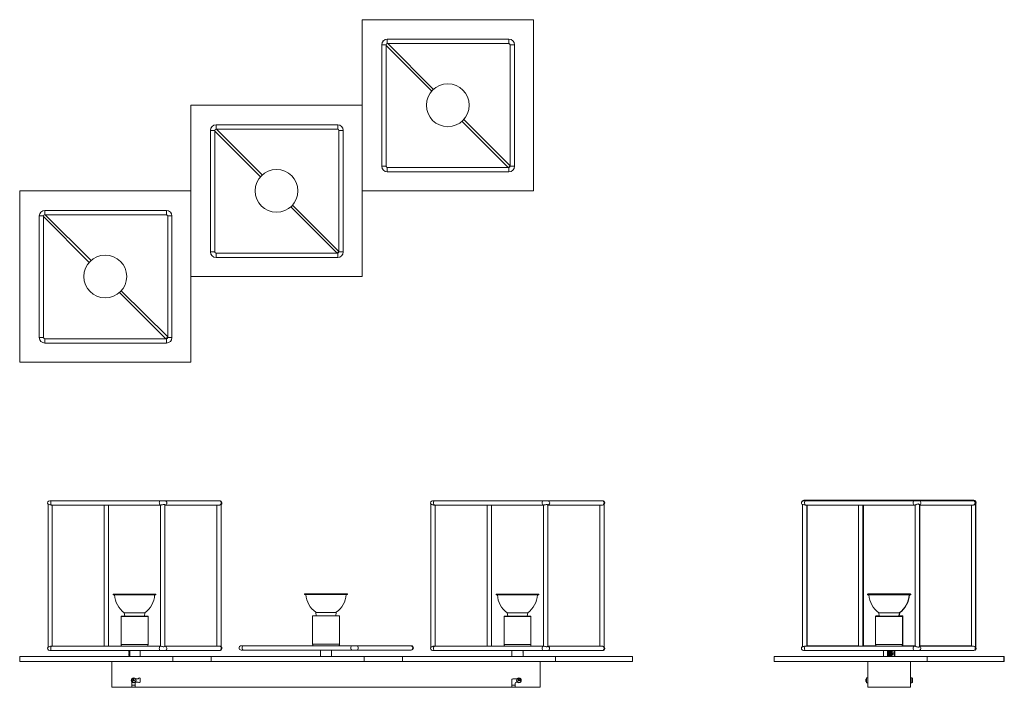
# Model space of a CAD drawing. Header units: millimetres. Extents: x -118 to 1032, y -680 to 100.
import ezdxf

# ---------------------------------------------------------------- set-up
doc = ezdxf.new("R2010")
doc.units = ezdxf.units.MM

msp = doc.modelspace()

# ---------------------------------------------------------------- linework, layer by layer
at = {"color": 7, "linetype": 'Continuous', "lineweight": 15}
for p, q in [((281.9, 100), (281.9, -200)), ((481.9, 100), (281.9, 100)), ((481.9, -100), (481.9, 100)), ((304.8, 70.7), (304.8, -71.3)), ((309.8, -71.3), (309.8, 70.7)), ((309.8, 69.9), (363.2, 16.5)), ((453.3, 77.2), (311.3, 77.2)), ((311.3, 72.2), (453.3, 72.2)), ((365.3, 18.6), (311.7, 72.2)), ((454.8, 70.7), (454.8, -71.3)), ((459.8, -71.3), (459.8, 70.7)), ((81.9, -300), (81.9, 0)), ((281.9, 0), (81.9, 0)), ((253.3, -22.8), (111.3, -22.8)), ((398.5, -18.7), (452.6, -72.8)), ((454.8, -70.7), (400.6, -16.6)), ((104.8, -29.3), (104.8, -171.3)), ((109.8, -171.3), (109.8, -29.3)), ((109.8, -30.1), (163.2, -83.5)), ((111.3, -27.8), (253.3, -27.8)), ((165.3, -81.4), (111.7, -27.8)), ((254.8, -29.3), (254.8, -171.3)), ((259.8, -171.3), (259.8, -29.3)), ((453.3, -72.8), (311.3, -72.8)), ((311.3, -77.8), (453.3, -77.8)), ((81.9, -100), (-118.1, -100)), ((-118.1, -100), (-118.1, -300)), ((281.9, -100), (481.9, -100)), ((53.3, -122.8), (-88.7, -122.8)), ((198.5, -118.7), (252.6, -172.8)), ((254.8, -170.7), (200.6, -116.6)), ((-95.2, -129.3), (-95.2, -271.3)), ((-90.2, -271.3), (-90.2, -129.3)), ((-90.2, -130.1), (-36.8, -183.5)), ((-88.7, -127.8), (53.3, -127.8)), ((-34.7, -181.4), (-88.3, -127.8)), ((54.8, -129.3), (54.8, -271.3)), ((59.8, -271.3), (59.8, -129.3)), ((253.3, -172.8), (111.3, -172.8)), ((111.3, -177.8), (253.3, -177.8)), ((81.9, -200), (281.9, -200)), ((54.8, -270.7), (0.6, -216.6)), ((-1.5, -218.7), (52.6, -272.8)), ((53.3, -272.8), (-88.7, -272.8)), ((-88.7, -277.8), (53.3, -277.8)), ((-118.1, -300), (81.9, -300)), ((-85, -466), (-85, -633)), ((115.6, -462), (-83, -462)), ((-81.5, -467), (46.7, -467)), ((-80, -632), (-80, -467)), ((-19.3, -467), (-19.3, -632)), ((-14.3, -632), (-14.3, -467)), ((46.5, -467), (46.5, -632)), ((51.5, -632.1), (51.5, -466.9)), ((51.5, -467), (115.5, -467)), ((112.2, -467), (112.2, -632)), ((117.2, -632.6), (117.2, -466.3)), ((362.2, -466), (362.2, -633)), ((562.8, -462), (364.2, -462)), ((365.7, -467), (493.9, -467)), ((367.2, -632), (367.2, -467)), ((427.9, -467), (427.9, -632)), ((432.9, -632), (432.9, -467)), ((493.7, -467), (493.7, -632)), ((498.7, -632.1), (498.7, -466.9)), ((498.7, -467), (562.7, -467)), ((559.5, -467), (559.5, -632)), ((564.5, -632.6), (564.5, -466.3)), ((796.1, -466.5), (796.1, -632.5)), ((996.1, -462), (797.5, -462)), ((996.3, -461.5), (797.7, -461.5)), ((799.5, -467), (927.7, -467)), ((801.1, -632), (801.1, -467)), ((801.4, -631.5), (801.4, -467)), ((801.6, -631.5), (801.6, -467)), ((861.8, -467), (861.8, -632)), ((866.8, -632), (866.8, -467)), ((867.1, -631.5), (867.1, -467)), ((867.3, -631.5), (867.3, -467)), ((927.7, -467), (927.7, -632)), ((927.7, -467), (927.7, -467)), ((932.7, -632.3), (932.7, -466.6)), ((932.7, -467), (995.9, -467)), ((932.9, -631.8), (932.9, -467)), ((933.1, -631.5), (933.1, -467)), ((993.4, -467), (993.4, -632)), ((998.4, -633.1), (998.4, -465.5)), ((998.6, -632.6), (998.6, -465)), ((998.8, -633.1), (998.8, -465.5)), ((-8.9, -571.1), (-8.9, -572.1)), ((41.1, -571.1), (-8.9, -571.1)), ((41.1, -572.1), (-8.9, -572.1)), ((41.1, -572.1), (41.1, -571.1)), ((214.7, -570.6), (214.7, -571.6)), ((264.7, -570.6), (214.7, -570.6)), ((264.7, -571.6), (214.7, -571.6)), ((264.7, -571.6), (264.7, -570.6)), ((438.3, -571.1), (438.3, -572.1)), ((488.3, -571.1), (438.3, -571.1)), ((488.3, -572.1), (438.3, -572.1)), ((488.3, -572.1), (488.3, -571.1)), ((872.3, -571.1), (872.3, -572.1)), ((922.3, -571.1), (872.3, -571.1)), ((922.7, -572.1), (872.3, -572.1)), ((872.5, -570.6), (872.5, -571.1)), ((922.5, -570.6), (872.5, -570.6)), ((922.3, -572.1), (922.3, -571.1)), ((922.5, -571.6), (922.3, -571.6)), ((922.5, -571.6), (922.5, -570.6)), ((922.7, -571.1), (922.5, -571.1)), ((922.7, -572.1), (922.7, -571.1)), ((0.4, -597.1), (0.4, -630)), ((0.5, -597), (31.8, -597)), ((4.1, -592.9), (4.7, -597)), ((28.1, -592.9), (4.1, -592.9)), ((27.6, -597), (28.1, -592.9)), ((31.9, -630), (31.9, -597.1)), ((224, -596.6), (224, -629.5)), ((224.1, -596.5), (255.4, -596.5)), ((227.7, -592.4), (228.3, -596.5)), ((251.7, -592.4), (227.7, -592.4)), ((251.2, -596.5), (251.7, -592.4)), ((255.5, -629.5), (255.5, -596.6)), ((447.6, -597.1), (447.6, -630)), ((447.7, -597), (479, -597)), ((451.3, -592.9), (451.9, -597)), ((475.3, -592.9), (451.3, -592.9)), ((474.8, -597), (475.3, -592.9)), ((479.1, -630), (479.1, -597.1)), ((881.5, -597.1), (881.5, -630)), ((881.6, -597), (912.9, -597)), ((881.7, -596.6), (881.7, -597)), ((881.8, -596.5), (885.7, -596.5)), ((885.3, -592.9), (885.8, -597)), ((909.3, -592.9), (885.3, -592.9)), ((908.7, -597), (909.3, -592.9)), ((908.8, -596.5), (913.1, -596.5)), ((908.9, -596.5), (909.4, -592.8)), ((909.2, -596.5), (909.7, -592.9)), ((909.7, -592.9), (909.4, -592.9)), ((913, -630), (913, -597.1)), ((913.2, -629.5), (913.2, -596.6)), ((913.2, -597), (913.3, -597)), ((913.4, -630), (913.4, -597.1)), ((46.7, -632), (-81.5, -632)), ((46.6, -632), (46.6, -632)), ((115.5, -632), (51.5, -632)), ((339.2, -631.5), (140.6, -631.5)), ((493.9, -632), (365.7, -632)), ((493.8, -632), (493.8, -632)), ((562.7, -632), (498.7, -632)), ((927.7, -632), (799.5, -632)), ((861.8, -631.5), (801.1, -631.5)), ((881.9, -631.5), (866.8, -631.5)), ((927.7, -631.5), (912.6, -631.5)), ((927.7, -632), (927.7, -632)), ((995.9, -632), (932.7, -632)), ((993.4, -631.5), (932.9, -631.5)), ((-118.1, -644), (-118.1, -650)), ((-118.1, -644), (597.5, -644)), ((-83, -637), (115.6, -637)), ((9.6, -637.6), (9.4, -637.7)), ((9.4, -637.7), (9.4, -638)), ((9.4, -638), (9.6, -638.1)), ((9.6, -638.6), (9.4, -638.7)), ((9.4, -638.7), (9.4, -639)), ((9.4, -639), (9.6, -639.1)), ((9.6, -639.6), (9.4, -639.7)), ((9.4, -639.7), (9.4, -640)), ((9.4, -640), (9.6, -640.1)), ((9.6, -640.6), (9.4, -640.7)), ((9.4, -640.7), (9.4, -641)), ((9.4, -641), (9.6, -641.1)), ((9.6, -641.6), (9.4, -641.7)), ((9.4, -641.7), (9.4, -642)), ((9.4, -642), (9.6, -642.1)), ((9.6, -642.6), (9.4, -642.7)), ((9.4, -642.7), (9.4, -643)), ((9.4, -643), (9.6, -643.1)), ((9.6, -643.6), (9.4, -643.7)), ((9.4, -643.7), (9.4, -644)), ((9.4, -644), (9.5, -644)), ((9.5, -637), (9.6, -637.1)), ((9.6, -637.1), (9.6, -637.6)), ((9.6, -638.1), (9.6, -638.6)), ((9.6, -639.1), (9.6, -639.6)), ((9.6, -640.1), (9.6, -640.6)), ((9.6, -641.1), (9.6, -641.6)), ((9.6, -642.1), (9.6, -642.6)), ((9.6, -643.1), (9.6, -643.6)), ((22.6, -644), (22.6, -637)), ((60.7, -644), (60.7, -650)), ((105.5, -644), (105.5, -650)), ((140.6, -636.5), (339.2, -636.5)), ((233.2, -636.5), (233.2, -644)), ((246.2, -644), (246.2, -636.5)), ((284.3, -644), (284.3, -650)), ((329.1, -644), (329.1, -650)), ((364.2, -637), (562.8, -637)), ((456.8, -637), (456.8, -644)), ((469.8, -637.2), (470, -637.1)), ((469.8, -637.8), (469.8, -637.2)), ((470, -637.9), (469.8, -637.8)), ((469.8, -638.2), (470, -638.1)), ((469.8, -638.8), (469.8, -638.2)), ((470, -638.9), (469.8, -638.8)), ((469.8, -639.2), (470, -639.1)), ((469.8, -639.8), (469.8, -639.2)), ((470, -639.9), (469.8, -639.8)), ((469.8, -640.2), (470, -640.1)), ((469.8, -640.8), (469.8, -640.2)), ((470, -640.9), (469.8, -640.8)), ((469.8, -641.2), (470, -641.1)), ((469.8, -641.8), (469.8, -641.2)), ((470, -641.9), (469.8, -641.8)), ((469.8, -642.2), (470, -642.1)), ((469.8, -642.8), (469.8, -642.2)), ((470, -642.9), (469.8, -642.8)), ((469.8, -643.2), (470, -643.1)), ((469.8, -643.8), (469.8, -643.2)), ((470, -643.9), (469.8, -643.8)), ((470, -637.1), (470, -637)), ((470, -638.1), (470, -637.9)), ((470, -639.1), (470, -638.9)), ((470, -640.1), (470, -639.9)), ((470, -641.1), (470, -640.9)), ((470, -642.1), (470, -641.9)), ((470, -643.1), (470, -642.9)), ((470, -644), (470, -643.9)), ((507.9, -644), (507.9, -650)), ((597.5, -644), (597.5, -650)), ((763, -644), (1031.9, -644)), ((763, -644), (763, -650)), ((797.5, -637), (996.5, -637)), ((890.8, -637), (890.8, -644)), ((903.8, -644), (903.8, -637)), ((904, -644), (904, -637)), ((904.2, -644), (904.2, -637)), ((930.8, -633.1), (931.8, -633.1)), ((941.8, -644), (941.8, -650)), ((998.2, -633.1), (998.4, -633.1)), ((998.4, -632.6), (998.6, -632.6)), ((998.7, -633.1), (998.8, -633.1)), ((1031.5, -644), (1031.5, -650)), ((1031.7, -644), (1031.7, -650)), ((1031.9, -644), (1031.9, -650)), ((-118.1, -650), (597.5, -650)), ((-10.3, -680), (-10.3, -650)), ((489.7, -680), (489.7, -650)), ((763, -650), (1031.9, -650)), ((872.5, -680), (872.5, -650)), ((922.5, -680), (922.5, -650)), ((12.7, -679.5), (12.7, -673.4)), ((14.5, -671.7), (13.3, -672.3)), ((13.3, -672.3), (14.7, -671.7)), ((13.6, -672.9), (14.9, -672.1)), ((13.8, -670.3), (14.7, -671.7)), ((15.1, -671.4), (14.4, -670)), ((14.4, -670), (15.1, -671.4)), ((14.7, -671.7), (14.5, -671.7)), ((14.7, -671.7), (15.1, -671.4)), ((14.7, -671.7), (14.9, -672.1)), ((14.8, -672.4), (14.9, -672.1)), ((14.8, -672.4), (14.9, -672.6)), ((15.3, -671.9), (14.9, -672.1)), ((14.9, -672.6), (14.9, -672.1)), ((15.5, -671.2), (15.1, -671.4)), ((15.5, -671.2), (15.1, -671.4)), ((15.1, -671.4), (15.1, -671.4)), ((15.3, -671.9), (15.1, -671.4)), ((15.6, -672.2), (15.3, -671.9)), ((15.3, -671.9), (15.5, -672)), ((15.8, -671.9), (15.3, -671.9)), ((15.6, -672.2), (15.5, -672)), ((16.6, -675), (16.6, -679.5)), ((20.4, -670), (17.2, -670)), ((17.6, -674), (20.4, -674)), ((22.7, -673.3), (22.7, -670.2)), ((456.7, -679.5), (456.7, -671)), ((462.8, -670), (457.7, -670)), ((460.6, -675), (460.6, -679.5)), ((461.6, -674), (463.3, -674)), ((464.5, -671.3), (464.3, -671.3)), ((464.3, -671.3), (464.7, -671.5)), ((464.3, -672), (464.5, -672)), ((464.3, -672), (464.7, -672)), ((464.5, -671.3), (464.7, -671.5)), ((464.5, -672.4), (464.7, -672)), ((464.7, -672), (464.5, -672)), ((464.6, -670), (464.7, -671.5)), ((464.7, -672), (464.7, -671.5)), ((465.2, -671.5), (464.7, -671.5)), ((464.7, -672), (465.2, -672)), ((465.2, -671.3), (465.2, -669.9)), ((465.2, -669.9), (465.2, -671.5)), ((466.8, -671.3), (465.2, -671.5)), ((465.2, -671.5), (465.2, -671.3)), ((465.2, -671.5), (465.2, -672)), ((465.2, -672.4), (465.2, -672)), ((465.2, -672), (465.2, -672)), ((466.8, -672), (465.2, -672)), ((465.2, -672.4), (465.2, -672)), ((465.2, -672), (466.8, -672)), ((870.1, -671.3), (870.1, -671.3)), ((870.3, -671.4), (870.1, -671.4)), ((870.2, -671.6), (870.1, -671.6)), ((870.1, -672.1), (870.3, -672.1)), ((870.1, -672.2), (870.1, -672.2)), ((870.3, -670.4), (870.3, -670.4)), ((870.3, -673.1), (870.3, -673.1)), ((872.5, -669), (871.1, -669)), ((871.1, -674.6), (872.5, -674.6)), ((923.8, -669), (922.5, -669)), ((922.5, -674.6), (923.8, -674.6)), ((924.7, -670.4), (924.7, -670.4)), ((924.8, -671.4), (924.7, -671.4)), ((924.7, -672.1), (924.8, -672.1)), ((924.7, -673.1), (924.7, -673.1)), ((456.2, -680), (-10.3, -680)), ((12.2, -680), (12.7, -679.5)), ((16.6, -679.5), (17.1, -680)), ((456.2, -680), (456.7, -679.5)), ((456.5, -680), (456.5, -679.7)), ((489.7, -680), (456.5, -680)), ((460.6, -679.5), (461.1, -680)), ((922.5, -680), (872.5, -680))]:
    msp.add_line(p, q, dxfattribs=at)
at = {"color": 8, "linetype": 'Continuous', "lineweight": 15}
for p, q in [((309.8, 70.7), (304.8, 70.7)), ((311.3, 72.2), (311.3, 77.2)), ((453.3, 72.2), (453.3, 77.2)), ((454.8, 70.7), (459.8, 70.7)), ((111.3, -27.8), (111.3, -22.8)), ((253.3, -27.8), (253.3, -22.8)), ((109.8, -29.3), (104.8, -29.3)), ((254.8, -29.3), (259.8, -29.3)), ((309.8, -71.3), (304.8, -71.3)), ((311.3, -72.8), (311.3, -77.8)), ((453.3, -72.8), (453.3, -77.8)), ((454.8, -71.3), (459.8, -71.3)), ((-88.7, -127.8), (-88.7, -122.8)), ((53.3, -127.8), (53.3, -122.8)), ((-90.2, -129.3), (-95.2, -129.3)), ((54.8, -129.3), (59.8, -129.3)), ((109.8, -171.3), (104.8, -171.3)), ((254.8, -171.3), (259.8, -171.3)), ((111.3, -172.8), (111.3, -177.8)), ((253.3, -172.8), (253.3, -177.8)), ((-90.2, -271.3), (-95.2, -271.3)), ((-88.7, -272.8), (-88.7, -277.8)), ((53.3, -272.8), (53.3, -277.8)), ((54.8, -271.3), (59.8, -271.3)), ((31.9, -597.1), (0.4, -597.1)), ((255.5, -596.6), (224, -596.6)), ((479.1, -597.1), (447.6, -597.1)), ((913, -597.1), (881.5, -597.1)), ((885.8, -596.6), (881.7, -596.6)), ((913.2, -596.6), (908.7, -596.6)), ((913.4, -597.1), (913.2, -597.1)), ((0.4, -630), (31.9, -630)), ((224, -629.5), (255.5, -629.5)), ((447.6, -630), (479.1, -630)), ((881.5, -630), (913, -630)), ((913, -629.5), (913.2, -629.5)), ((913.2, -630), (913.4, -630)), ((996.3, -637), (996.1, -637)), ((16.6, -677.5), (12.7, -677.5)), ((460.6, -677.5), (456.7, -677.5)), ((870.8, -674.4), (870.8, -669.1)), ((871.1, -674.6), (871.1, -669)), ((923.8, -669), (923.8, -674.6)), ((924.1, -669.1), (924.1, -674.4))]:
    msp.add_line(p, q, dxfattribs=at)
at = {"color": 7, "linetype": 'Continuous', "lineweight": 15, "flags": 128}
for points in [[(-85, -466), (-84.9, -465.9), (-84.7, -465.9), (-84.4, -466.1), (-83.8, -466.4), (-83, -466.7), (-82.1, -466.9), (-81.5, -467)], [(46.6, -467), (46.6, -467), (46.6, -467)], [(46.7, -467), (46.8, -467), (47.2, -466.9), (47.9, -466.7), (48.6, -466.6), (49.5, -466.4), (50.3, -466.4), (50.9, -466.5), (51.3, -466.7), (51.5, -466.9), (51.5, -466.9)], [(362.2, -466), (362.3, -465.9), (362.5, -465.9), (362.8, -466.1), (363.4, -466.4), (364.2, -466.7), (365.1, -466.9), (365.7, -467)], [(493.8, -467), (493.8, -467), (493.8, -467)], [(493.9, -467), (494, -467), (494.4, -466.9), (495.1, -466.7), (495.9, -466.6), (496.7, -466.4), (497.5, -466.4), (498.1, -466.5), (498.5, -466.7), (498.7, -466.9), (498.7, -466.9)], [(796.2, -466.5), (796.2, -466.4), (796.5, -466.4), (796.9, -466.5), (797.6, -466.7), (798.4, -466.9), (799.3, -467), (799.6, -467)], [(927.7, -467), (927.8, -467), (928, -466.9), (928.5, -466.8), (929.1, -466.5), (929.9, -466.2), (930.7, -465.9), (931.3, -465.8), (931.8, -465.9), (932.3, -466.1), (932.6, -466.4), (932.6, -466.6)], [(-81.5, -632), (-81.6, -632), (-82.2, -632.1), (-82.9, -632.2), (-83.7, -632.5), (-84.3, -632.8), (-84.8, -633), (-85, -633.1), (-85, -633)], [(51.5, -632.1), (51.5, -632.1), (51.4, -632.2), (50.9, -632.4), (50.3, -632.5), (49.5, -632.5), (48.7, -632.4), (48, -632.3), (47.3, -632.1), (46.8, -632), (46.7, -632)], [(116.5, -632.2), (115.9, -632), (115.4, -632)], [(365.8, -632), (365.6, -632), (365, -632.1), (364.3, -632.2), (363.6, -632.5), (362.9, -632.8), (362.5, -633), (362.3, -633.1), (362.2, -633)], [(498.7, -632.1), (498.7, -632.1), (498.6, -632.2), (498.1, -632.4), (497.5, -632.5), (496.7, -632.5), (495.9, -632.4), (495.2, -632.3), (494.5, -632.1), (494, -632), (493.9, -632)], [(563.8, -632.2), (563.1, -632), (562.6, -632)], [(799.5, -632), (799.2, -632), (798.5, -632.1), (797.7, -632.2), (797, -632.4), (796.5, -632.5), (796.2, -632.5), (796.2, -632.5)], [(930.8, -633.1), (930.8, -633.1), (930, -632.8), (929.3, -632.6), (928.5, -632.2), (928, -632), (927.7, -632), (927.7, -632)], [(932.6, -632.3), (932.7, -632.4), (932.4, -632.7), (931.9, -633), (931.8, -633.1)], [(9.5, -643), (9.4, -643), (9.9, -642.9), (11, -642.8)], [(11, -637.6), (9.9, -637.7), (9.5, -637.7)], [(9.5, -638), (9.9, -637.9), (11, -637.8)], [(11, -638.6), (9.9, -638.7), (9.5, -638.7)], [(9.5, -639), (9.9, -638.9), (11, -638.8)], [(11, -639.6), (9.9, -639.7), (9.5, -639.7)], [(9.5, -640), (9.9, -639.9), (11, -639.8)], [(11, -640.6), (9.8, -640.7), (9.5, -640.7)], [(9.5, -641), (9.8, -640.9), (11, -640.8)], [(11, -642.6), (9.9, -642.7), (9.5, -642.7)], [(469.9, -643.9), (470, -643.9), (469.2, -644), (469.1, -644)], [(469.9, -637.9), (469.8, -637.9), (469.4, -638)], [(469.4, -638.2), (469.8, -638.2), (469.9, -638.1)], [(469.9, -640.9), (470, -640.9), (469.4, -641)], [(469.4, -641.2), (470, -641.1), (469.9, -641.1)], [(469.9, -641.9), (470, -641.9), (469.4, -642)], [(469.4, -642.2), (470, -642.2), (469.9, -642.1)], [(469.9, -642.9), (470, -642.9), (469.4, -643)], [(469.4, -643.2), (470, -643.2), (469.9, -643.1)], [(469.5, -637.2), (469.7, -637.2), (470, -637.1), (470, -637.1)], [(470, -638.9), (470, -638.9), (469.6, -639), (469.5, -639)], [(469.5, -639.2), (469.6, -639.2), (470, -639.1), (470, -639.1)], [(470, -639.9), (469.9, -639.9), (469.5, -640)], [(469.5, -640.2), (469.9, -640.2), (470, -640.1)], [(901.1, -643.8), (899.2, -643.8), (896.9, -643.9), (894.6, -644), (894.6, -644)], [(895.2, -637.2), (895.7, -637.2), (897.1, -637.1), (898.5, -637.1), (899.8, -637.1), (901, -637), (901.9, -637)], [(901.1, -638.8), (899.4, -638.8), (897.4, -638.9), (895.3, -639), (895.2, -639)], [(895.2, -639.2), (895.3, -639.2), (897.4, -639.1), (899.4, -639.1), (901.1, -639)], [(901.1, -641.8), (899.3, -641.8), (897, -641.9), (895.2, -642)], [(901.1, -642.8), (899.3, -642.8), (896.9, -642.9), (895.2, -643)], [(895.2, -643.2), (896.9, -643.2), (899.3, -643.1), (901.1, -643)], [(870.1, -671.2), (870.1, -671.2), (870.1, -671.3)], [(870.1, -671.4), (870.1, -671.5), (870.1, -671.6)], [(870.1, -672.1), (870.1, -672), (870.1, -671.9)]]:
    msp.add_lwpolyline(points, dxfattribs=at)
at = {"color": 8, "linetype": 'Continuous', "lineweight": 15, "flags": 128}
for points in [[(-80.8, -462), (-81.2, -462.2), (-81.6, -462.7), (-81.8, -463.5), (-81.9, -464.5), (-81.8, -465.4), (-81.6, -466.2), (-81.2, -466.8), (-80.8, -467)], [(46.1, -462), (45.7, -462.2), (45.3, -462.7), (45.1, -463.5), (45, -464.5), (45.1, -465.4), (45.3, -466.2), (45.7, -466.8), (46.1, -467)], [(366.4, -462), (366, -462.2), (365.6, -462.7), (365.4, -463.5), (365.3, -464.5), (365.4, -465.4), (365.6, -466.2), (366, -466.8), (366.4, -467)], [(493.4, -462), (492.9, -462.2), (492.6, -462.7), (492.3, -463.5), (492.2, -464.5), (492.3, -465.4), (492.6, -466.2), (492.9, -466.8), (493.4, -467)], [(799.7, -462), (799.6, -462), (799.2, -462.3), (798.8, -463), (798.6, -463.9), (798.6, -464.8), (798.8, -465.7), (799.1, -466.5), (799.4, -466.9), (799.7, -467)], [(926.7, -462), (926.2, -462.2), (925.9, -462.7), (925.6, -463.5), (925.6, -464.5), (925.6, -465.4), (925.9, -466.2), (926.2, -466.8), (926.7, -467)], [(926.9, -461.5), (926.5, -461.7), (926.2, -462)], [(932.3, -461.5), (933, -461.6), (933.6, -462)], [(-80.8, -632), (-81.2, -632.2), (-81.6, -632.7), (-81.8, -633.5), (-81.9, -634.5), (-81.8, -635.4), (-81.6, -636.2), (-81.2, -636.8), (-80.8, -637)], [(46.1, -632), (45.7, -632.2), (45.3, -632.7), (45.1, -633.5), (45, -634.5), (45.1, -635.4), (45.3, -636.3), (45.7, -636.8), (46.1, -637)], [(51.5, -632), (52.1, -632.1), (52.9, -632.5), (53.5, -633.3), (53.7, -634.3), (53.6, -635.3), (53.2, -636.2), (52.4, -636.8), (51.6, -637), (51.5, -637)], [(115.1, -632), (116, -632.2), (116.7, -632.7), (117.2, -633.5), (117.4, -634.5), (117.2, -635.4), (116.7, -636.2), (116, -636.8), (115.1, -637), (115.1, -637)], [(142.8, -631.5), (142.4, -631.7), (142, -632.2), (141.8, -633), (141.7, -634), (141.8, -634.9), (142, -635.7), (142.4, -636.3), (142.8, -636.5)], [(269.7, -631.5), (269.3, -631.7), (269, -632.2), (268.7, -633), (268.6, -634), (268.7, -634.9), (269, -635.8), (269.3, -636.3), (269.7, -636.5)], [(338.7, -631.5), (339.6, -631.7), (340.3, -632.2), (340.8, -633), (341, -634), (340.8, -634.9), (340.3, -635.7), (339.6, -636.3), (338.7, -636.5), (338.7, -636.5)], [(366.4, -632), (366, -632.2), (365.6, -632.7), (365.4, -633.5), (365.3, -634.5), (365.4, -635.4), (365.6, -636.2), (366, -636.8), (366.4, -637)], [(493.4, -632), (492.9, -632.2), (492.6, -632.7), (492.3, -633.5), (492.2, -634.5), (492.3, -635.4), (492.6, -636.3), (492.9, -636.8), (493.4, -637)], [(498.7, -632), (499.3, -632.1), (500.1, -632.5), (500.7, -633.3), (500.9, -634.3), (500.8, -635.3), (500.4, -636.2), (499.7, -636.8), (498.8, -637), (498.7, -637)], [(562.3, -632), (563.2, -632.2), (563.9, -632.7), (564.4, -633.5), (564.6, -634.5), (564.4, -635.4), (563.9, -636.2), (563.2, -636.8), (562.3, -637), (562.3, -637)], [(799.7, -632), (799.4, -632.1), (799, -632.5), (798.7, -633.3), (798.6, -634.3), (798.7, -635.3), (798.9, -636.2), (799.3, -636.8), (799.7, -637), (799.7, -637)], [(926.7, -632), (926.2, -632.2), (925.9, -632.7), (925.6, -633.5), (925.6, -634.5), (925.6, -635.4), (925.9, -636.2), (926.2, -636.8), (926.7, -637), (926.7, -637)], [(926.9, -631.5), (926.5, -631.7), (926.2, -632)], [(932.9, -631.6), (933.4, -631.8), (933.6, -632)]]:
    msp.add_lwpolyline(points, dxfattribs=at)
at = {"color": 7, "linetype": 'Continuous', "lineweight": 15}
for centre, radius in [((381.9, 0), 25), ((181.9, -100), 25), ((-18.1, -200), 25), ((15, -671.8), 2.8), ((15, -671.8), 2.63), ((465, -671.8), 2.8), ((465, -671.8), 2.63)]:
    msp.add_circle(centre, radius, dxfattribs=at)
for centre, radius, start, end in [((311.3, 70.7), 6.5, 90, 180), ((308.3, 73.4), 2.5, 127.3663, 146.6101), ((311.3, 70.7), 1.5, 90, 180), ((453.3, 70.7), 6.5, 0, 90), ((453.3, 70.7), 1.5, 0, 90), ((455.2, 73.4), 2.26, 211.9585, 256.0483), ((111.3, -29.3), 6.5, 90, 180), ((253.3, -29.3), 6.5, 0, 90), ((108.3, -26.6), 2.5, 127.3663, 146.6101), ((111.3, -29.3), 1.5, 90, 180), ((253.3, -29.3), 1.5, 360, 90), ((255.2, -26.6), 2.26, 211.9585, 256.0483), ((311.3, -71.3), 6.5, 180, 270), ((311.3, -71.3), 1.5, 180, 270), ((308.7, -73.4), 2.18, 17.0552, 60.6402), ((455.4, -73.3), 2.29, 103.3454, 167.066), ((453.3, -71.3), 1.5, 270, 360), ((453.3, -71.3), 6.5, 270, 360), ((-88.7, -129.3), 6.5, 90, 180), ((-91.7, -126.6), 2.5, 127.3663, 146.6101), ((53.3, -129.3), 6.5, 0, 90), ((-88.7, -129.3), 1.5, 90, 180), ((53.3, -129.3), 1.5, 0, 90), ((55.2, -126.6), 2.21, 213.5733, 256.3919), ((111.3, -171.3), 6.5, 180, 270), ((111.3, -171.3), 1.5, 180, 270), ((108.7, -173.4), 2.18, 17.0552, 60.6402), ((255.4, -173.3), 2.29, 103.3454, 167.066), ((253.3, -171.3), 1.5, 270, 360), ((253.3, -171.3), 6.5, 270, 360), ((-88.7, -271.3), 6.5, 180, 270), ((-88.7, -271.3), 1.5, 180, 270), ((-91.3, -273.4), 2.18, 17.0552, 60.6402), ((55.4, -273.3), 2.29, 103.3454, 167.066), ((53.3, -271.3), 1.5, 270, 360), ((53.3, -271.3), 6.5, 270, 360), ((-83, -464.5), 2.5, 90, 217.8247), ((115.6, -464.6), 2.42, 266.9193, 294.3895), ((115.6, -464.5), 2.5, 293.9004, 90), ((364.2, -464.5), 2.5, 90, 217.8247), ((562.8, -464.6), 2.42, 266.9193, 294.3895), ((562.8, -464.5), 2.5, 293.9004, 90), ((797.5, -464.5), 2.5, 90, 236.3577), ((797.7, -464), 2.5, 90, 162.3267), ((996.1, -464.6), 2.34, 264.6588, 318.9188), ((996.1, -464.5), 2.5, 316.9626, 90), ((996.3, -464), 2.5, 329.7622, 90), ((996.5, -464.5), 2.5, 325.0114, 30.2378), ((20, -570.5), 27.4, 183.28, 234.5951), ((12.2, -570.5), 27.4, 305.4049, 356.72), ((243.6, -570), 27.4, 183.28, 234.5951), ((235.8, -570), 27.4, 305.4049, 356.72), ((467.2, -570.5), 27.4, 183.28, 234.5951), ((459.4, -570.5), 27.4, 305.4049, 356.72), ((901.2, -570.5), 27.4, 183.28, 234.5951), ((893.4, -570.5), 27.4, 305.4049, 356.72), ((893.8, -570.5), 27.4, 305.4049, 356.72), ((893.6, -570), 27.4, 335.4733, 355.6739), ((0.5, -597.1), 0.1, 90, 180), ((31.8, -597.1), 0.1, 0, 90), ((224.1, -596.6), 0.1, 90, 180), ((255.4, -596.6), 0.1, 0, 90), ((447.7, -597.1), 0.1, 90, 180), ((479, -597.1), 0.1, 360, 90), ((881.6, -597.1), 0.1, 90, 180), ((881.8, -596.6), 0.1, 90, 180), ((912.9, -597.1), 0.1, 360, 90), ((913.1, -596.6), 0.1, 0, 90), ((913.3, -597.1), 0.1, 0, 90), ((3.4, -630), 3, 180, 221.8103), ((28.9, -630), 3, 318.1897, 0), ((115.6, -634.5), 2.5, 270, 66.5677), ((140.6, -634), 2.5, 90, 270), ((227, -629.5), 3, 180, 221.8103), ((252.5, -629.5), 3, 318.1897, 0), ((339.2, -634), 2.5, 270, 90), ((450.6, -630), 3, 180, 221.8103), ((476.1, -630), 3, 318.1897, 0), ((562.8, -634.5), 2.5, 270, 66.5677), ((797.5, -634.5), 2.5, 123.6423, 270), ((797.7, -634), 2.5, 130.0058, 162.3267), ((884.5, -630), 3, 180, 221.8103), ((910, -630), 3, 318.1897, 0), ((910.2, -629.5), 3, 330.8125, 0), ((910.4, -630), 3, 330, 0), ((996.1, -634.3), 2.35, 41.2393, 95.9437), ((-83, -634.5), 2.5, 142.1753, 270), ((10.8, -648.7), 7.14, 88.6327, 100.2388), ((10.7, -648.3), 6.47, 88.2018, 101.287), ((11, -652.5), 8.89, 90.0925, 99.1489), ((10.9, -652.3), 8.5, 90.0011, 99.7119), ((364.2, -634.5), 2.5, 142.1753, 270), ((891.4, -462.9), 175.1, 271.2503, 273.6907), ((890.7, -441.9), 196.3, 271.326, 273.4951), ((891.3, -459.4), 180.6, 271.238, 273.6405), ((894, -521.1), 119.1, 270.5838, 274.2114), ((893, -504.5), 136.4, 270.9111, 274.0404), ((893.7, -518.3), 122.9, 270.6871, 274.1499), ((893.6, -515.3), 127, 270.7365, 274.0865), ((996.1, -634.5), 2.5, 270, 43.2207), ((996.5, -634.5), 2.5, 270, 30.2378), ((996.3, -634), 2.5, 329.7622, 34.0558), ((18.7, -669.9), 5.98, 204.0663, 210.6323), ((-0.5, -640.9), 35, 293.7617, 295.9594), ((16.9, -675.5), 5.98, 114.0663, 120.6323), ((46.2, -656.1), 35.4, 203.7701, 206.2436), ((6.7, -655.1), 19.3, 295.2674, 297.4345), ((-1.6, -680.1), 19.3, 25.2674, 27.4345), ((-1.6, -638.5), 37.6, 297.0335, 297.6545), ((17.6, -675), 1, 90, 180), ((21.6, -670.2), 1.17, 0, 167.2204), ((21.5, -673.3), 1.25, 211.6667, 0), ((457.7, -671), 1, 90, 180), ((461.6, -675), 1, 90, 180), ((483.6, -671.8), 19.3, 178.6454, 180.8125), ((499.6, -671.7), 35, 177.1398, 179.3374), ((502.1, -671.8), 37.6, 180.4115, 181.0325), ((465, -653.1), 19.3, 268.6454, 270.8125), ((465, -675.9), 5.98, 87.4444, 94.0103), ((465.5, -673.3), 1.25, 257.7102, 318.0377), ((465, -706.7), 35.4, 87.1481, 89.6217), ((460.8, -671.8), 5.98, 357.4444, 4.0103), ((875.1, -671.8), 5, 148.2737, 170.6746), ((875.1, -671.8), 5.02, 164.8317, 175.8107), ((874.1, -671.6), 3.97, 170.6765, 175.2993), ((871.4, -672.1), 1.31, 149.4898, 170.1568), ((871.2, -671.4), 1.15, 189.2324, 197.5972), ((875.1, -671.8), 5.02, 184.1893, 195.1683), ((874, -671.9), 3.96, 184.6942, 197.0989), ((875.1, -671.8), 5, 189.3254, 211.7263), ((876, -671.8), 5.77, 176.5201, 183.4799), ((871.1, -669.3), 0.36, 90, 148.2737), ((871.1, -674.2), 0.36, 211.7263, 270), ((923.8, -669.3), 0.36, 31.7263, 90), ((923.8, -674.2), 0.36, 270, 328.2737), ((919.9, -671.8), 5, 15.3324, 31.7263), ((919.9, -671.8), 5, 328.2737, 344.6676), ((919.8, -671.8), 5.02, 4.1893, 15.1683), ((918.9, -671.8), 5.77, 356.5201, 3.4799), ((919.8, -671.8), 5.02, 344.8317, 355.8107)]:
    msp.add_arc(centre, radius, start, end, dxfattribs=at)
at = {"color": 8, "linetype": 'Continuous', "lineweight": 15}
for centre, radius, start, end in [((51.3, -464.5), 2.51, 274.4984, 85.5016), ((114.9, -464.5), 2.51, 275.1641, 84.8359), ((498.5, -464.5), 2.51, 274.4984, 85.5016), ((562.1, -464.5), 2.51, 275.1641, 84.8359), ((800.1, -462.3), 0.873, 97.9798, 155.3097), ((931.8, -464.5), 2.54, 290.2552, 84.1452), ((995.4, -464.5), 2.51, 275.1641, 84.8359), ((995.8, -463.7), 2.21, 28.7247, 88.5247), ((274.9, -634), 2.51, 275.1493, 84.8507), ((931.8, -634.5), 2.54, 275.8548, 69.7448), ((995.5, -634.5), 2.51, 274.6188, 85.3812)]:
    msp.add_arc(centre, radius, start, end, dxfattribs=at)

doc.saveas('drawing.dxf')
